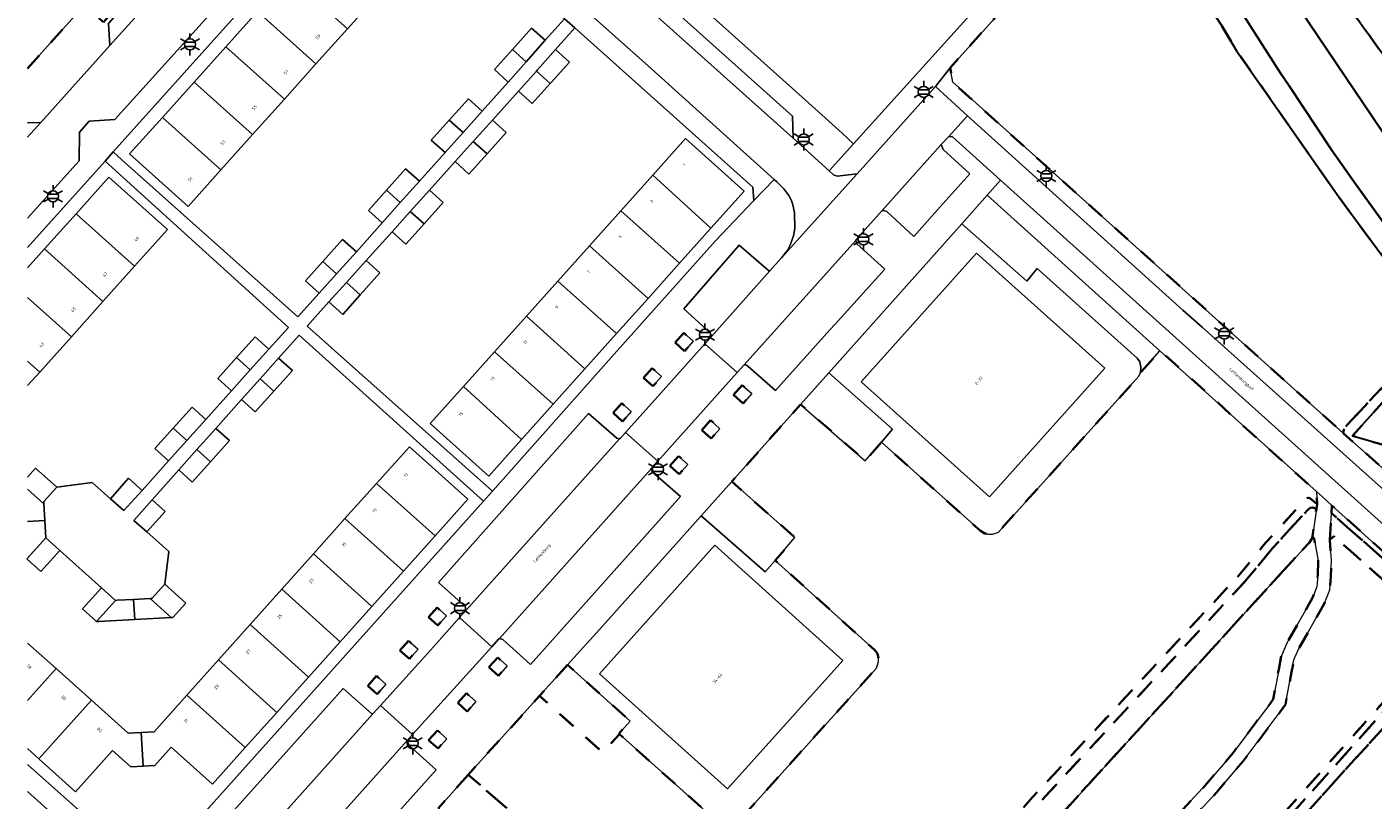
# Model space of a CAD drawing. Extents: x 105780 to 185197, y 477999 to 525027.
# Tile 67 of 256: x 105780 to 105935, y 479686 to 479774. Entities that reach past the tile are written whole.
import ezdxf
from ezdxf.enums import TextEntityAlignment as Align

# ---------------------------------------------------------------- set-up
doc = ezdxf.new("R2010")
doc.units = 0
doc.linetypes.add('XX-HIDDEN', pattern=[4, 2, -2])
for name, color, linetype, lineweight in [('B-GV-GR-HAAG_01-G', 252, 'GR-HAAG1', 13), ('B-GV-GR-MATERIAALGRENS-G', 252, 'XX-HIDDEN', 35), ('B-RO-IE-MEUBILAIR_WEGMEUBILAIR-S', 252, 'Continuous', 25), ('B-WE-GW-WATERGANG_SLOOT_INSTEEK-G', 252, 'Continuous', 30), ('B-XX-KG-KADASTRAAL_BEBOUWING-G', 252, 'Continuous', 20), ('B1-WE-GW-TALUD_KRUIN-G', 252, 'Continuous', 25), ('B1-WE-OG-BEBOUWING-T18', 7, 'Continuous', 18), ('B1-WE-OG-TERREIN_ERF-GV', 252, 'Continuous', 18), ('B1-WE-OG-TOPOGRAFIE-T18', 10, 'Continuous', 18), ('B1-WE-VH-VERHARDING_ASFALT-GV', 252, 'Continuous', 18), ('B1-WE-VH-VERHARDING_BETONSTRAATSTEEN-GV', 252, 'Continuous', 18), ('B1-WE-VH-VERHARDING_HALFVERHARDING_SCHELP-GV', 252, 'Continuous', 18), ('B1-WE-VH-VERHARDING_TEGEL-GV', 252, 'Continuous', 18)]:
    doc.layers.add(name, color=color, linetype=linetype, lineweight=lineweight)
doc.styles.add('NLCS-ISO', font='NLCS-ISO.ttf')
doc.styles.add('NLCS-ISO-M200-T18', font='NLCS-ISO.ttf', dxfattribs={"height": 0.36})
doc.linetypes.add('GR-HAAG1', pattern='A,6,[176,NLCS.shx,S=0.125,R=0,X=0,Y=0],-2', length=8)

# ---------------------------------------------------------------- blocks, each defined once
blk = doc.blocks.new('B-SIE-WEG_LICHTMAST-SO')
at = {"ltscale": 0.1}
for p, q in [((-1.1, 0.63), (-2.19, 1.27)), ((0, 1.27), (0, 2.53)), ((1.1, 0.63), (2.19, 1.27)), ((-1.1, -0.63), (-2.19, -1.27)), ((0, -1.27), (0, -2.53)), ((1.1, -0.63), (2.19, -1.27))]:
    blk.add_line(p, q, dxfattribs=at)
at = {"flags": 128}
for points in [[(-1.16, 0.5), (1.16, 0.5)], [(-1.16, -0.5), (1.16, -0.5)]]:
    blk.add_lwpolyline(points, dxfattribs=at)
at = {"ltscale": 0.1}
blk.add_circle((0, 0), 1.27, dxfattribs=at)
at = {"style": 'NLCS-ISO'}
blk.add_attdef('TYPE', text='', height=1.8, dxfattribs=at).set_placement((0, 2.53), align=Align.BOTTOM_CENTER)

msp = doc.modelspace()

# ---------------------------------------------------------------- linework, layer by layer
at = {"layer": 'B-GV-GR-HAAG_01-G', "flags": 128}
for points in [[(105890.388, 479754.826), (105887.5, 479751.561), (105894.914, 479744.994), (105896.109, 479746.42), (105907.561, 479736.161), (105907.855, 479735.772), (105907.996, 479735.181), (105907.996, 479734.833), (105907.904, 479734.46), (105910.174, 479737.03)], [(105872.253, 479734.491), (105869.031, 479730.883), (105876.41, 479724.437), (105878.298, 479726.552), (105879.538, 479728.044)], [(105861.143, 479722.053), (105857.649, 479718.141), (105864.983, 479711.735), (105866.108, 479713.022), (105868.373, 479715.654)]]:
    msp.add_lwpolyline(points, close=True, dxfattribs=at)
at = {"layer": 'B-GV-GR-MATERIAALGRENS-G', "flags": 128}
msp.add_lwpolyline([(105780.506, 479769.31), (105782.804, 479771.881), (105786.978, 479776.55), (105789.184, 479774.609), (105801.062, 479787.877), (105801.346, 479787.641), (105804.194, 479787.784), (105812.52, 479797.146), (105813.112, 479797.947), (105813.477, 479798.78), (105813.794, 479800.862), (105813.668, 479801.927), (105813.315, 479803.005), (105812.767, 479804.036), (105812.08, 479804.833), (105796.503, 479818.879), (105795.806, 479819.379), (105794.991, 479819.763), (105793.952, 479820.106), (105792.802, 479820.209), (105791.789, 479820.121), (105790.643, 479819.846), (105789.609, 479819.352), (105788.726, 479818.741), (105787.987, 479817.985), (105782.82, 479812.163)], dxfattribs=at)
for points in [[(105981.514, 479744.616, -0.0563395), (105932.973, 479810.484)], [(105931.72, 479776.499, 0.0338879), (105961.183, 479739.924)]]:
    msp.add_lwpolyline(points, format="xyb", dxfattribs=at)
for points in [[(105922.816, 479765.818), (105918.945, 479771.354), (105917.184, 479774.333), (105913.78, 479779.512), (105904.959, 479793.373), (105903.497, 479792.136), (105903.069, 479791.656), (105894.074, 479781.582), (105893.728, 479781.064), (105895.293, 479779.611), (105886.138, 479769.393), (105886.44, 479767.745), (105916.142, 479741.073), (105931.154, 479727.592), (105931.213, 479728.028), (105931.612, 479728.558), (105940.032, 479737.486), (105940.853, 479738.356), (105941.796, 479739.356), (105940.17, 479741.681), (105939.35, 479742.854), (105930.717, 479754.522)], [(105959.622, 479719.06), (105959.435, 479719.231), (105959.136, 479719.493), (105959.336, 479720.134), (105955.111, 479718.691), (105955.048, 479718.413), (105951.023, 479713.4), (105950.832, 479713.319), (105950.678, 479713.363), (105950.108, 479713.857), (105943.537, 479719.55), (105942.931, 479720.103), (105939.217, 479723.49), (105937.021, 479725.795), (105936.897, 479725.936), (105932.213, 479727.287), (105942.387, 479738.587), (105941.796, 479739.356), (105940.853, 479738.356), (105940.032, 479737.486), (105931.612, 479728.558), (105931.213, 479728.028), (105931.154, 479727.592), (105941.48, 479718.418), (105951.089, 479709.881)], [(105854.649, 479737.955), (105855.731, 479736.993), (105856.726, 479738.112), (105855.644, 479739.074)], [(105919.151, 479711.271), (105922.314, 479715.086), (105926.929, 479720.137), (105927.13, 479720.209), (105927.331, 479720.16), (105928.166, 479719.484), (105928.112, 479720.903), (105910.174, 479737.03), (105907.904, 479734.46), (105907.754, 479734.1), (105891.671, 479716.278), (105891.003, 479716.046), (105890.525, 479716.036), (105890.134, 479716.108), (105889.63, 479716.415), (105878.298, 479726.552), (105876.41, 479724.437), (105869.031, 479730.883), (105861.143, 479722.053), (105868.373, 479715.654), (105866.108, 479713.022), (105877.525, 479702.776), (105877.819, 479702.387), (105877.96, 479701.796), (105877.96, 479701.448), (105877.718, 479700.715), (105861.635, 479682.893), (105860.967, 479682.661), (105860.489, 479682.651), (105860.098, 479682.723), (105859.594, 479683.03), (105848.283, 479693.148), (105846.355, 479691.069), (105839.145, 479697.542), (105830.966, 479688.515), (105838.261, 479682.158), (105836.13, 479679.501), (105847.099, 479669.688), (105847.61, 479669.165), (105847.897, 479668.521), (105847.949, 479668.111), (105847.85, 479667.587), (105847.72, 479667.21), (105831.806, 479649.505), (105829.164, 479646.241), (105835.927, 479640.182), (105836.11, 479637.659), (105846.135, 479628.642), (105847.258, 479629.472), (105848.329, 479630.037), (105848.206, 479630.281), (105848.156, 479630.794), (105848.189, 479631.201), (105848.308, 479631.586), (105848.567, 479632.115), (105849.284, 479633.14), (105866.975, 479653.769), (105885.827, 479674.962), (105895.621, 479685.972)], [(105851.032, 479733.916), (105852.114, 479732.954), (105853.109, 479734.073), (105852.027, 479735.035)], [(105861.354, 479731.962), (105862.436, 479731), (105863.431, 479732.119), (105862.349, 479733.081)], [(105847.547, 479729.903), (105848.629, 479728.941), (105849.624, 479730.06), (105848.542, 479731.022)], [(105857.711, 479727.949), (105858.793, 479726.987), (105859.788, 479728.106), (105858.706, 479729.068)], [(105854.042, 479723.857), (105855.124, 479722.895), (105856.119, 479724.014), (105855.037, 479724.976)], [(105919.903, 479710.611), (105923.066, 479714.426), (105927.059, 479718.797), (105927.386, 479719.036), (105927.639, 479719.093), (105928.085, 479718.944), (105928.166, 479719.484), (105927.331, 479720.16), (105927.13, 479720.209), (105926.929, 479720.137), (105922.314, 479715.086), (105919.151, 479711.271), (105895.621, 479685.972), (105885.827, 479674.962), (105866.975, 479653.769), (105849.284, 479633.14), (105848.567, 479632.115), (105848.308, 479631.586), (105848.189, 479631.201), (105848.156, 479630.794), (105848.206, 479630.281), (105848.329, 479630.037), (105849.213, 479630.542), (105849.644, 479631.91), (105850.075, 479632.526), (105867.728, 479653.111), (105896.368, 479685.307)], [(105955.096, 479672.235), (105940.589, 479685.192), (105952.689, 479698.799), (105949.172, 479701.947), (105929.866, 479719.325), (105929.81, 479718.431), (105939.224, 479710.153), (105944.497, 479705.227), (105944.561, 479704.894), (105944.515, 479704.533), (105944.348, 479704.031), (105943.406, 479702.536), (105940.028, 479698.59), (105919.413, 479675.856), (105903.304, 479657.924), (105898.304, 479652.359), (105881.712, 479633.717), (105882.491, 479633.016), (105886.696, 479629.235), (105892.497, 479624.018), (105903.283, 479614.319), (105932.591, 479646.976), (105937.57, 479652.524)], [(105924.319, 479711.882), (105927.295, 479715.091), (105927.573, 479715.498), (105927.644, 479715.786), (105928.085, 479718.944), (105927.639, 479719.093), (105927.386, 479719.036), (105927.059, 479718.797), (105923.066, 479714.426), (105919.903, 479710.611), (105896.368, 479685.307), (105867.728, 479653.111), (105850.075, 479632.526), (105849.644, 479631.91), (105849.213, 479630.542), (105852.981, 479632.618), (105853.408, 479632.812), (105886.292, 479670.177), (105888.501, 479672.6)], [(105871.236, 479622.038), (105878.44, 479630.069), (105881.712, 479633.717), (105898.304, 479652.359), (105903.304, 479657.924), (105919.413, 479675.856), (105940.028, 479698.59), (105943.406, 479702.536), (105944.348, 479704.031), (105944.515, 479704.533), (105944.561, 479704.894), (105944.497, 479705.227), (105939.224, 479710.153), (105929.81, 479718.431), (105929.621, 479715.39), (105929.988, 479715.739), (105930.105, 479715.795), (105942.542, 479704.751), (105942.622, 479704.578), (105942.524, 479704.383), (105938.638, 479698.954), (105887.601, 479642.064), (105867.388, 479619.211), (105866.279, 479617.997), (105865.741, 479617.982), (105865.082, 479618.379), (105855.563, 479626.904), (105852.969, 479629.13), (105852.341, 479629.578), (105851.726, 479629.754), (105851.116, 479629.856), (105849.256, 479629.143), (105851.642, 479628.451), (105852.537, 479627.968), (105864.751, 479616.764), (105865.338, 479616.351), (105865.64, 479616.338), (105866.155, 479616.487), (105866.255, 479616.528), (105866.577, 479616.845)], [(105887.078, 479642.53), (105901.959, 479659.13), (105942.524, 479704.383), (105942.622, 479704.578), (105942.542, 479704.751), (105930.105, 479715.795), (105929.988, 479715.739), (105929.621, 479715.39), (105929.8, 479713.099), (105929.746, 479711.283), (105929.609, 479709.681), (105929.016, 479708.124), (105926.05, 479702.879), (105925.518, 479701.675), (105925.243, 479700.251), (105924.538, 479696.544), (105923.948, 479695.702), (105922.334, 479693.581), (105919.715, 479690.075), (105916.674, 479686.504), (105904.057, 479672.917), (105893.994, 479661.182), (105893.347, 479659.579), (105891.099, 479656.475), (105884.211, 479648.533), (105882.754, 479646.842), (105881.469, 479645.189), (105880.011, 479643.477), (105878.951, 479642.628), (105877.604, 479641.657), (105875.906, 479640.943), (105873.622, 479640.513), (105867.911, 479639.908), (105866.907, 479639.465), (105865.91, 479638.799), (105863.936, 479637.107), (105860.649, 479634.518), (105855.255, 479631.533), (105851.116, 479629.856), (105851.726, 479629.754), (105852.341, 479629.578), (105852.969, 479629.13), (105855.563, 479626.904), (105865.082, 479618.379), (105865.295, 479618.302), (105865.543, 479618.369), (105865.83, 479618.543)], [(105927.644, 479715.786), (105927.573, 479715.498), (105927.295, 479715.091), (105924.319, 479711.882), (105888.501, 479672.6), (105886.292, 479670.177), (105853.408, 479632.812), (105859.817, 479635.772), (105862.984, 479638.267), (105865.002, 479639.997), (105866.183, 479640.785), (105867.521, 479641.374), (105873.404, 479641.999), (105875.472, 479642.387), (105876.866, 479642.973), (105878.043, 479643.822), (105878.961, 479644.559), (105880.305, 479646.137), (105881.594, 479647.792), (105883.077, 479649.513), (105889.923, 479657.409), (105892.025, 479660.311), (105892.694, 479661.972), (105902.937, 479673.915), (105915.552, 479687.502), (105918.543, 479691.011), (105921.136, 479694.483), (105922.736, 479696.586), (105923.124, 479697.14), (105923.769, 479700.533), (105924.078, 479702.127), (105924.708, 479703.553), (105927.654, 479708.764), (105928.133, 479710.019), (105928.248, 479711.369), (105928.296, 479712.983), (105927.821, 479715.54)], [(105826.399, 479706.538), (105827.481, 479705.576), (105828.476, 479706.695), (105827.394, 479707.657)], [(105823.142, 479702.725), (105824.224, 479701.763), (105825.219, 479702.882), (105824.137, 479703.844)], [(105938.638, 479698.954), (105942.524, 479704.383), (105901.959, 479659.13), (105887.078, 479642.53), (105865.83, 479618.543), (105865.543, 479618.369), (105865.295, 479618.302), (105865.082, 479618.379), (105865.741, 479617.982), (105866.279, 479617.997), (105867.388, 479619.211), (105887.601, 479642.064)], [(105833.344, 479700.801), (105834.426, 479699.839), (105835.421, 479700.958), (105834.339, 479701.92)], [(105842.35, 479701.079), (105839.145, 479697.542), (105846.355, 479691.069), (105848.283, 479693.148), (105848.223, 479693.202), (105849.498, 479694.657)], [(105819.46, 479698.697), (105820.542, 479697.735), (105821.537, 479698.854), (105820.455, 479699.816)], [(105829.759, 479696.718), (105830.841, 479695.756), (105831.836, 479696.875), (105830.754, 479697.837)], [(105826.435, 479692.47), (105827.517, 479691.508), (105828.512, 479692.627), (105827.43, 479693.589)], [(105830.966, 479688.515), (105827.506, 479684.655), (105834.939, 479678.217), (105836.13, 479679.501), (105838.261, 479682.158)]]:
    msp.add_lwpolyline(points, close=True, dxfattribs=at)
at = {"layer": 'B-WE-GW-WATERGANG_SLOOT_INSTEEK-G', "flags": 128}
for points in [[(105907.27, 479796.18), (105904.959, 479793.373), (105913.78, 479779.512), (105917.184, 479774.333), (105918.945, 479771.354), (105922.816, 479765.818), (105930.717, 479754.522), (105939.35, 479742.854), (105940.17, 479741.681), (105941.796, 479739.356), (105942.387, 479738.587), (105944.238, 479740.643), (105937.512, 479749.258), (105932.639, 479756.002), (105929.816, 479760.024), (105924.97, 479767.322), (105923.991, 479768.797), (105920.997, 479773.436), (105914.958, 479783), (105910.69, 479790.046), (105907.631, 479795.506)], [(105942.387, 479738.587), (105932.213, 479727.287), (105936.897, 479725.936), (105936.892, 479726.114), (105942.333, 479732.584), (105943.13, 479733.438), (105943.372, 479733.353), (105943.617, 479733.11), (105948.716, 479727.231), (105949.975, 479725.78), (105953.889, 479721.159), (105954.356, 479720.482), (105954.788, 479719.686), (105955.111, 479718.691), (105959.336, 479720.134), (105960.406, 479721.477), (105949.495, 479734.37), (105948.051, 479735.965), (105944.571, 479740.217), (105944.238, 479740.643)]]:
    msp.add_lwpolyline(points, close=True, dxfattribs=at)
for points in [[(105921.836, 479791.17), (105917.082, 479790.746), (105921.74, 479782.932), (105926.157, 479776.142), (105938.741, 479757.506), (105943.528, 479751.009), (105948.035, 479745.082), (105960.311, 479730.415), (105961.043, 479729.599), (105964.088, 479726.086), (105964.805, 479726.865), (105966.555, 479729.011), (105963.924, 479731.879), (105964.666, 479735.033), (105961.183, 479739.924)], [(105914.958, 479783), (105920.997, 479773.436), (105923.991, 479768.797), (105924.97, 479767.322), (105929.816, 479760.024), (105932.639, 479756.002), (105937.512, 479749.258), (105944.238, 479740.643), (105944.571, 479740.217), (105948.051, 479735.965), (105949.495, 479734.37), (105960.406, 479721.477), (105964.088, 479726.086), (105961.043, 479729.599), (105960.311, 479730.415), (105948.035, 479745.082), (105943.528, 479751.009), (105938.741, 479757.506), (105926.157, 479776.142)]]:
    msp.add_lwpolyline(points, dxfattribs=at)
msp.add_lwpolyline([(105961.183, 479739.924, -0.0338879), (105931.72, 479776.499)], format="xyb", dxfattribs=at)
at = {"layer": 'B-XX-KG-KADASTRAAL_BEBOUWING-G', "flags": 128}
for points in [[(105814.063, 479783.928), (105810.441, 479779.889), (105817.139, 479773.88), (105820.761, 479777.918)], [(105810.441, 479779.889), (105806.819, 479775.85), (105813.517, 479769.841), (105817.139, 479773.88)], [(105806.819, 479775.85), (105803.197, 479771.812), (105809.913, 479765.823), (105813.517, 479769.841)], [(105839.77, 479772.554), (105838.222, 479773.942), (105836.034, 479771.503), (105837.597, 479770.1)], [(105803.197, 479771.812), (105799.575, 479767.773), (105806.273, 479761.763), (105809.913, 479765.823)], [(105837.597, 479770.1), (105836.034, 479771.503), (105833.961, 479769.193), (105835.54, 479767.777)], [(105840.965, 479771.486), (105838.891, 479769.158), (105838.782, 479769.035), (105840.366, 479767.607), (105840.468, 479767.72), (105842.562, 479770.05)], [(105840.366, 479767.607), (105838.782, 479769.035), (105836.72, 479766.721), (105838.298, 479765.304)], [(105799.575, 479767.773), (105795.953, 479763.734), (105802.651, 479757.724), (105806.273, 479761.763)], [(105832.571, 479764.457), (105830.994, 479765.871), (105828.796, 479763.422), (105830.374, 479762.006)], [(105795.953, 479763.734), (105792.198, 479759.546), (105798.898, 479753.539), (105802.651, 479757.724)], [(105830.374, 479762.006), (105828.796, 479763.422), (105826.733, 479761.122), (105828.312, 479759.706)], [(105833.739, 479763.413), (105831.541, 479760.969), (105833.119, 479759.554), (105835.314, 479761.997)], [(105833.119, 479759.554), (105831.541, 479760.969), (105829.473, 479758.668), (105831.05, 479757.25)], [(105852.097, 479757.109), (105858.745, 479751.043), (105862.552, 479755.287), (105855.852, 479761.296)], [(105825.37, 479756.416), (105823.793, 479757.83), (105821.608, 479755.394), (105823.19, 479753.984)], [(105786.066, 479752.709), (105792.766, 479746.701), (105796.521, 479750.888), (105789.821, 479756.897)], [(105852.097, 479757.109), (105848.44, 479753.032), (105855.174, 479747.061), (105858.745, 479751.043)], [(105823.19, 479753.984), (105821.608, 479755.394), (105819.532, 479753.081), (105821.111, 479751.665)], [(105828.093, 479753.974), (105826.518, 479755.39), (105824.333, 479752.96), (105825.922, 479751.557)], [(105786.066, 479752.709), (105782.444, 479748.67), (105789.144, 479742.662), (105792.766, 479746.701)], [(105825.922, 479751.557), (105824.333, 479752.96), (105824.332, 479752.959), (105822.252, 479750.645), (105823.83, 479749.227)], [(105848.44, 479753.032), (105844.852, 479749.031), (105851.552, 479743.022), (105855.174, 479747.061)], [(105818.156, 479748.359), (105816.579, 479749.773), (105814.319, 479747.254), (105815.897, 479745.839)], [(105844.852, 479749.031), (105841.23, 479744.992), (105847.93, 479738.983), (105851.552, 479743.022)], [(105815.897, 479745.839), (105814.319, 479747.254), (105812.318, 479745.024), (105813.897, 479743.608)], [(105819.283, 479747.351), (105817.019, 479744.833), (105818.597, 479743.417), (105820.858, 479745.935)], [(105903.846, 479735.025), (105889.17, 479748.192), (105875.957, 479733.471), (105890.664, 479720.309)], [(105818.597, 479743.417), (105817.019, 479744.833), (105815.017, 479742.607), (105816.595, 479741.189)], [(105841.23, 479744.992), (105837.625, 479740.971), (105844.308, 479734.944), (105847.93, 479738.983)], [(105837.625, 479740.971), (105833.986, 479736.914), (105840.686, 479730.906), (105844.308, 479734.944)], [(105808.144, 479737.194), (105806.565, 479738.61), (105804.436, 479736.237), (105806.012, 479734.823)], [(105806.012, 479734.823), (105804.436, 479736.237), (105802.304, 479733.861), (105803.877, 479732.45)], [(105809.26, 479736.192), (105807.133, 479733.812), (105808.708, 479732.4), (105810.838, 479734.775)], [(105833.986, 479736.914), (105830.413, 479732.931), (105837.064, 479726.866), (105840.686, 479730.906)], [(105808.708, 479732.4), (105807.133, 479733.812), (105805.008, 479731.434), (105806.578, 479730.026)], [(105830.413, 479732.931), (105826.609, 479728.687), (105833.309, 479722.679), (105837.064, 479726.866)], [(105800.921, 479729.165), (105799.354, 479730.57), (105797.189, 479728.157), (105798.753, 479726.754)], [(105798.753, 479726.754), (105797.189, 479728.157), (105795.093, 479725.821), (105796.654, 479724.421)], [(105802.064, 479728.138), (105799.904, 479725.721), (105801.461, 479724.325), (105803.625, 479726.737)], [(105801.461, 479724.325), (105799.904, 479725.721), (105797.813, 479723.38), (105799.365, 479721.988)], [(105820.475, 479721.85), (105827.176, 479715.842), (105830.931, 479720.029), (105824.231, 479726.038)], [(105793.614, 479721.041), (105792.076, 479722.432), (105789.989, 479720.08), (105791.512, 479718.732)], [(105820.475, 479721.85), (105816.853, 479717.811), (105823.554, 479711.803), (105827.176, 479715.842)], [(105794.774, 479719.979), (105792.686, 479717.608), (105794.169, 479716.295), (105796.251, 479718.621)], [(105816.853, 479717.811), (105813.231, 479713.772), (105819.932, 479707.764), (105823.554, 479711.803)], [(105873.854, 479701.59), (105859.185, 479714.76), (105845.998, 479700.038), (105860.672, 479686.885)], [(105813.231, 479713.772), (105809.609, 479709.734), (105816.31, 479703.725), (105819.932, 479707.764)], [(105796.207, 479710.32), (105794.739, 479708.683), (105794.542, 479708.672), (105796.956, 479706.508), (105797.15, 479706.518), (105798.618, 479708.155)], [(105790.575, 479708.457), (105788.967, 479709.901), (105786.804, 479707.49), (105788.412, 479706.047)], [(105792.645, 479708.569), (105790.774, 479708.468), (105790.575, 479708.457), (105788.412, 479706.047), (105788.613, 479706.058), (105792.775, 479706.282)], [(105794.542, 479708.672), (105792.645, 479708.569), (105792.775, 479706.282), (105796.956, 479706.508)], [(105809.609, 479709.734), (105805.987, 479705.695), (105812.688, 479699.686), (105816.31, 479703.725)], [(105805.987, 479705.695), (105802.365, 479701.656), (105809.065, 479695.647), (105812.688, 479699.686)], [(105802.365, 479701.656), (105798.743, 479697.618), (105805.443, 479691.608), (105809.065, 479695.647)], [(105798.743, 479697.618), (105794.987, 479693.43), (105793.509, 479693.35), (105793.729, 479689.476), (105795.071, 479689.549), (105796.961, 479691.659), (105801.688, 479687.421), (105805.443, 479691.608)], [(105793.509, 479693.35), (105792.008, 479693.268), (105787.813, 479697.03), (105781.805, 479690.329), (105785.999, 479686.568), (105790.235, 479691.293), (105792.345, 479689.401), (105793.729, 479689.476)]]:
    msp.add_lwpolyline(points, close=True, dxfattribs=at)
for points in [[(105782.444, 479748.67), (105780.506, 479746.51)], [(105780.506, 479743.121), (105785.521, 479738.623), (105789.144, 479742.662), (105782.444, 479748.67)], [(105780.506, 479735.834), (105781.9, 479734.584), (105785.521, 479738.623), (105780.506, 479743.121)], [(105780.506, 479733.03), (105781.9, 479734.584), (105780.506, 479735.834)], [(105783.84, 479721.424), (105781.429, 479723.589), (105780.506, 479722.561)], [(105780.506, 479721.203), (105782.388, 479719.498), (105782.372, 479719.788), (105783.84, 479721.424)], [(105782.388, 479719.498), (105780.506, 479721.203)], [(105780.506, 479717.502), (105782.49, 479717.61), (105782.388, 479719.498)], [(105782.597, 479715.625), (105782.49, 479717.61), (105780.506, 479717.502)], [(105784.204, 479714.178), (105782.597, 479715.625), (105780.434, 479713.211), (105782.041, 479711.766), (105784.204, 479714.178)], [(105780.506, 479713.292), (105782.597, 479715.625)], [(105783.769, 479700.657), (105780.506, 479703.583)], [(105787.813, 479697.03), (105783.769, 479700.657), (105780.506, 479697.019)], [(105780.506, 479697.019), (105783.769, 479700.657)], [(105780.506, 479691.494), (105781.805, 479690.329), (105787.813, 479697.03)]]:
    msp.add_lwpolyline(points, dxfattribs=at)
at = {"layer": 'B1-WE-GW-TALUD_KRUIN-G', "flags": 128}
msp.add_lwpolyline([(105852.981, 479632.618), (105853.408, 479632.812), (105886.292, 479670.177), (105888.501, 479672.6), (105924.319, 479711.882), (105927.295, 479715.091)], dxfattribs=at)
at = {"layer": 'B1-WE-OG-TERREIN_ERF-GV', "flags": 128}
for points in [[(105820.121, 479792.983), (105790.324, 479759.798), (105791.339, 479758.84), (105811.467, 479740.9), (105813.897, 479743.608), (105812.318, 479745.024), (105814.319, 479747.254), (105816.579, 479749.773), (105818.156, 479748.359), (105821.111, 479751.665), (105819.532, 479753.081), (105821.608, 479755.394), (105823.793, 479757.83), (105825.37, 479756.416), (105828.312, 479759.706), (105826.733, 479761.122), (105828.796, 479763.422), (105830.994, 479765.871), (105832.571, 479764.457), (105835.54, 479767.777), (105833.961, 479769.193), (105836.034, 479771.503), (105838.222, 479773.942), (105839.77, 479772.554), (105841.982, 479774.993)], [(105848.072, 479784.984), (105869.945, 479765.38), (105873.766, 479761.917), (105875.067, 479760.687), (105889.796, 479776.999)], [(105780.506, 479722.561), (105781.429, 479723.589), (105783.84, 479721.424), (105787.891, 479721.937), (105789.989, 479720.08), (105792.076, 479722.432), (105793.614, 479721.041), (105796.654, 479724.421), (105795.093, 479725.821), (105797.189, 479728.157), (105799.354, 479730.57), (105800.921, 479729.165), (105803.877, 479732.45), (105802.304, 479733.861), (105804.436, 479736.237), (105806.565, 479738.61), (105808.144, 479737.194), (105810.38, 479739.686), (105789.391, 479758.729), (105789.389, 479758.731), (105780.506, 479748.858)], [(105780.506, 479746.51), (105782.444, 479748.67), (105786.066, 479752.709), (105789.821, 479756.897), (105796.521, 479750.888), (105792.766, 479746.701), (105789.144, 479742.662)], [(105789.144, 479742.662), (105785.521, 479738.623), (105781.9, 479734.584), (105780.506, 479733.03)], [(105780.506, 479689.685), (105792.555, 479678.949), (105796.314, 479679.194), (105820.221, 479705.882), (105832.715, 479719.829), (105811.611, 479738.813), (105809.26, 479736.192)], [(105809.26, 479736.192), (105810.838, 479734.775), (105808.708, 479732.4), (105806.578, 479730.026), (105805.008, 479731.434), (105802.064, 479728.138), (105803.625, 479726.737), (105801.461, 479724.325), (105799.365, 479721.988), (105797.813, 479723.38), (105794.774, 479719.979), (105796.251, 479718.621), (105794.169, 479716.295), (105796.693, 479714.06), (105796.207, 479710.32), (105798.618, 479708.155), (105797.15, 479706.518), (105796.956, 479706.508), (105792.775, 479706.282), (105788.613, 479706.058), (105788.412, 479706.047), (105786.804, 479707.49), (105788.967, 479709.901), (105784.204, 479714.178), (105782.041, 479711.766), (105780.506, 479713.146)], [(105780.506, 479703.583), (105783.769, 479700.657), (105787.813, 479697.03), (105792.008, 479693.268), (105793.509, 479693.35), (105794.987, 479693.43), (105798.743, 479697.618), (105802.365, 479701.656), (105805.987, 479705.695), (105809.609, 479709.734), (105813.231, 479713.772), (105816.853, 479717.811), (105820.475, 479721.85), (105824.231, 479726.038), (105830.931, 479720.029), (105827.176, 479715.842), (105823.554, 479711.803), (105819.932, 479707.764), (105816.31, 479703.725), (105812.688, 479699.686), (105809.065, 479695.647), (105805.443, 479691.608), (105801.688, 479687.421), (105796.961, 479691.659), (105795.071, 479689.549), (105793.729, 479689.476), (105792.345, 479689.401), (105790.235, 479691.293), (105785.999, 479686.568), (105781.805, 479690.329), (105780.506, 479691.494)]]:
    msp.add_lwpolyline(points, dxfattribs=at)
for points in [[(105806.273, 479761.763), (105802.651, 479757.724), (105798.898, 479753.539), (105792.198, 479759.546), (105795.953, 479763.734), (105799.575, 479767.773), (105803.197, 479771.812), (105806.819, 479775.85), (105810.441, 479779.889), (105814.063, 479783.928), (105817.685, 479787.967), (105821.44, 479792.154), (105828.141, 479786.146), (105830.428, 479784.095), (105826.669, 479779.905), (105824.383, 479781.957), (105820.761, 479777.918), (105817.139, 479773.88), (105813.517, 479769.841), (105809.913, 479765.823)], [(105843.191, 479773.981), (105840.965, 479771.486), (105842.562, 479770.05), (105840.468, 479767.72), (105840.366, 479767.607), (105838.298, 479765.304), (105836.72, 479766.721), (105833.739, 479763.413), (105835.314, 479761.997), (105833.119, 479759.554), (105831.05, 479757.25), (105829.473, 479758.668), (105826.518, 479755.39), (105828.093, 479753.974), (105825.922, 479751.557), (105823.83, 479749.227), (105822.252, 479750.645), (105819.283, 479747.351), (105820.858, 479745.935), (105818.597, 479743.417), (105816.595, 479741.189), (105815.017, 479742.607), (105812.54, 479739.849), (105833.742, 479720.973), (105847.694, 479736.617), (105859.255, 479749.579), (105863.677, 479754.219), (105863.554, 479755.751)], [(105844.852, 479749.031), (105848.44, 479753.032), (105852.097, 479757.109), (105855.852, 479761.296), (105862.552, 479755.287), (105858.745, 479751.043), (105855.174, 479747.061), (105851.552, 479743.022), (105847.93, 479738.983), (105844.308, 479734.944), (105840.686, 479730.906), (105837.064, 479726.866), (105833.309, 479722.679), (105826.609, 479728.687), (105830.413, 479732.931), (105833.986, 479736.914), (105837.625, 479740.971), (105841.23, 479744.992)], [(105907.754, 479734.1), (105907.904, 479734.46), (105907.996, 479734.833), (105907.996, 479735.181), (105907.855, 479735.772), (105907.561, 479736.161), (105896.109, 479746.42), (105894.914, 479744.994), (105887.5, 479751.561), (105872.253, 479734.491), (105879.538, 479728.044), (105878.298, 479726.552), (105889.63, 479716.415), (105890.134, 479716.108), (105890.525, 479716.036), (105891.003, 479716.046), (105891.671, 479716.278)], [(105903.846, 479735.025), (105890.664, 479720.309), (105875.957, 479733.471), (105889.17, 479748.192)], [(105877.718, 479700.715), (105877.96, 479701.448), (105877.96, 479701.796), (105877.819, 479702.387), (105877.525, 479702.776), (105866.108, 479713.022), (105864.983, 479711.735), (105857.649, 479718.141), (105846.355, 479705.497), (105842.35, 479701.079), (105849.498, 479694.657), (105848.223, 479693.202), (105848.283, 479693.148), (105859.594, 479683.03), (105860.098, 479682.723), (105860.489, 479682.651), (105860.967, 479682.661), (105861.635, 479682.893)], [(105873.854, 479701.59), (105860.672, 479686.885), (105845.998, 479700.038), (105859.185, 479714.76)]]:
    msp.add_lwpolyline(points, close=True, dxfattribs=at)
at = {"layer": 'B1-WE-VH-VERHARDING_ASFALT-GV'}
msp.add_lwpolyline([(105932.973, 479810.484, 0.0563395), (105981.514, 479744.616)], format="xyb", dxfattribs=at)
at = {"layer": 'B1-WE-VH-VERHARDING_ASFALT-GV', "flags": 128}
for points in [[(105830.38, 479788.488), (105851.559, 479769.622), (105865.984, 479756.639), (105866.317, 479756.339), (105867.123, 479755.548), (105867.665, 479754.774), (105867.972, 479754.215), (105868.184, 479753.565), (105868.339, 479752.807), (105868.352, 479751.003), (105868.219, 479750.194), (105867.873, 479749.235), (105867.583, 479748.629), (105866.853, 479747.65), (105875.484, 479757.252), (105873.23, 479756.996), (105872.802, 479757.168), (105872.299, 479757.621), (105868.162, 479761.345), (105841.744, 479785.012)], [(105888.13, 479763.924), (105885.96, 479761.521), (105886.371, 479761.554), (105891.923, 479756.563), (105949.902, 479704.441), (105954.244, 479700.566), (105956.257, 479702.756), (105954.007, 479704.732)], [(105953.943, 479705.429), (105963.212, 479715.724), (105972.402, 479725.857), (105970.213, 479728.124), (105960.936, 479717.813), (105955.133, 479711.38), (105951.696, 479707.467), (105951.441, 479707.371), (105950.976, 479707.541), (105915.001, 479739.705), (105912.786, 479741.685), (105888.13, 479763.924)]]:
    msp.add_lwpolyline(points, dxfattribs=at)
for points in [[(105878.369, 479753.089), (105885.107, 479760.617), (105885.96, 479761.521), (105888.13, 479763.924), (105884.487, 479767.25), (105875.484, 479757.252), (105866.853, 479747.65), (105865.489, 479746.166), (105858.807, 479738.647), (105858.074, 479737.829), (105861.75, 479734.521), (105862.547, 479735.411), (105875.333, 479749.637), (105875.374, 479749.743)], [(105851.917, 479723.526), (105852.693, 479724.393), (105848.981, 479727.68), (105848.406, 479727.038), (105848.271, 479726.961), (105830.701, 479707.29), (105829.976, 479706.485), (105833.665, 479703.164), (105834.437, 479704.022), (105834.55, 479704.084)], [(105823.981, 479692.41), (105824.031, 479692.466), (105824.6, 479693.098), (105820.914, 479696.414), (105820.049, 479695.493), (105802.653, 479676.037), (105802.507, 479675.816), (105806.17, 479672.507), (105806.614, 479672.997)]]:
    msp.add_lwpolyline(points, close=True, dxfattribs=at)
at = {"layer": 'B1-WE-VH-VERHARDING_BETONSTRAATSTEEN-GV', "flags": 128}
for points in [[(105780.506, 479752.181), (105786.416, 479758.749), (105786.455, 479762.031), (105787.559, 479763.313), (105790.513, 479763.48), (105817.653, 479793.559), (105818.092, 479793.894), (105820.778, 479796.99), (105812.08, 479804.833), (105812.767, 479804.036), (105813.315, 479803.005), (105813.668, 479801.927), (105813.794, 479800.862), (105813.477, 479798.78), (105813.112, 479797.947), (105812.52, 479797.146), (105804.194, 479787.784), (105789.918, 479771.968), (105782.009, 479763.153), (105780.506, 479761.471)], [(105782.009, 479763.153), (105780.506, 479763.119)], [(105780.506, 479761.471), (105782.009, 479763.153)], [(105780.506, 479684.211), (105786.776, 479678.559), (105786.663, 479681.043), (105780.506, 479686.582)]]:
    msp.add_lwpolyline(points, dxfattribs=at)
for points in [[(105804.194, 479787.784), (105801.346, 479787.641), (105789.76, 479774.472), (105789.918, 479771.968)], [(105844.338, 479785.136), (105841.744, 479785.012), (105868.162, 479761.345), (105868.091, 479763.878)], [(105885.107, 479760.617), (105878.369, 479753.089), (105878.6, 479753.083), (105878.932, 479752.922), (105881.985, 479750.113), (105885.313, 479753.818), (105888.398, 479757.252), (105885.334, 479760.071)], [(105865.489, 479746.166), (105865.333, 479746.212), (105861.972, 479749.092), (105858.672, 479745.292), (105855.656, 479741.818), (105858.667, 479739.08), (105858.781, 479738.826), (105858.807, 479738.647)], [(105875.333, 479749.637), (105862.547, 479735.411), (105862.767, 479735.413), (105862.985, 479735.28), (105866.152, 479732.461), (105872.375, 479739.412), (105872.968, 479740.075), (105878.66, 479746.348), (105875.456, 479749.269)], [(105861.75, 479734.521), (105858.074, 479737.829), (105852.977, 479732.14), (105848.981, 479727.68), (105852.693, 479724.393)], [(105848.271, 479726.961), (105847.995, 479727.04), (105844.735, 479729.833), (105836.6, 479720.679), (105827.568, 479710.515), (105830.559, 479707.794), (105830.637, 479707.64), (105830.701, 479707.29)], [(105851.917, 479723.526), (105834.55, 479704.084), (105834.926, 479703.97), (105838.104, 479701.142), (105847.02, 479711.101), (105855.281, 479720.329), (105852.045, 479723.172)], [(105833.665, 479703.164), (105829.976, 479706.485), (105827.32, 479703.534), (105825.254, 479701.237), (105820.914, 479696.414), (105824.6, 479693.098)], [(105820.049, 479695.493), (105819.888, 479695.51), (105816.63, 479698.388), (105808.121, 479688.893), (105799.417, 479679.179), (105802.506, 479676.409), (105802.586, 479676.237), (105802.653, 479676.037)], [(105824.156, 479691.984), (105823.981, 479692.41), (105806.614, 479672.997), (105806.618, 479672.715), (105806.898, 479672.616), (105809.989, 479669.827), (105818.356, 479679.118), (105827.304, 479689.054), (105824.225, 479691.815)]]:
    msp.add_lwpolyline(points, close=True, dxfattribs=at)
at = {"layer": 'B1-WE-VH-VERHARDING_HALFVERHARDING_SCHELP-GV', "flags": 128}
msp.add_lwpolyline([(105904.057, 479672.917), (105916.674, 479686.504), (105919.715, 479690.075), (105922.334, 479693.581), (105923.948, 479695.702), (105924.538, 479696.544), (105925.243, 479700.251), (105925.518, 479701.675), (105926.05, 479702.879), (105929.016, 479708.124), (105929.609, 479709.681), (105929.746, 479711.283), (105929.8, 479713.099), (105929.621, 479715.39), (105929.81, 479718.431), (105929.866, 479719.325), (105928.787, 479720.296), (105928.112, 479720.903), (105928.166, 479719.484), (105928.085, 479718.944), (105927.644, 479715.786), (105927.821, 479715.54), (105928.296, 479712.983), (105928.248, 479711.369), (105928.133, 479710.019), (105927.654, 479708.764), (105924.708, 479703.553), (105924.078, 479702.127), (105923.769, 479700.533), (105923.124, 479697.14), (105922.736, 479696.586), (105921.136, 479694.483), (105918.543, 479691.011), (105915.552, 479687.502), (105902.937, 479673.915)], dxfattribs=at)
at = {"layer": 'B1-WE-VH-VERHARDING_TEGEL-GV', "flags": 128}
for points in [[(105780.506, 479840.002), (105791.177, 479830.392), (105807.42, 479815.908), (105807.607, 479815.741), (105824.164, 479800.894), (105841.744, 479785.012), (105844.338, 479785.136), (105868.091, 479763.878), (105868.162, 479761.345), (105872.299, 479757.621), (105875.067, 479760.687), (105873.766, 479761.917), (105869.945, 479765.38), (105848.072, 479784.984), (105844.126, 479788.55), (105841.362, 479790.831), (105841.113, 479791.037), (105839.963, 479789.762), (105820.964, 479806.948)], [(105790.324, 479759.798), (105820.121, 479792.983), (105821.988, 479793.026), (105819.937, 479794.8), (105819.55, 479794.7), (105818.766, 479794.392), (105818.092, 479793.894), (105817.653, 479793.559), (105790.513, 479763.48), (105787.559, 479763.313), (105786.455, 479762.031), (105786.416, 479758.749), (105780.506, 479752.181)], [(105780.506, 479763.119), (105782.009, 479763.153), (105789.918, 479771.968), (105789.76, 479774.472), (105801.346, 479787.641), (105801.062, 479787.877), (105789.184, 479774.609), (105786.978, 479776.55), (105782.804, 479771.881), (105780.506, 479769.31)], [(105827.506, 479684.655), (105830.966, 479688.515), (105839.145, 479697.542), (105842.35, 479701.079), (105846.355, 479705.497), (105857.649, 479718.141), (105861.143, 479722.053), (105869.031, 479730.883), (105872.253, 479734.491), (105887.5, 479751.561), (105890.388, 479754.826), (105891.923, 479756.563), (105886.371, 479761.554), (105885.96, 479761.521), (105885.107, 479760.617), (105885.334, 479760.071), (105888.398, 479757.252), (105885.313, 479753.818), (105881.985, 479750.113), (105878.932, 479752.922), (105878.6, 479753.083), (105878.369, 479753.089), (105875.374, 479749.743), (105875.333, 479749.637), (105875.456, 479749.269), (105878.66, 479746.348), (105872.968, 479740.075), (105872.375, 479739.412), (105866.152, 479732.461), (105862.985, 479735.28), (105862.767, 479735.413), (105862.547, 479735.411), (105861.75, 479734.521), (105852.693, 479724.393), (105851.917, 479723.526), (105852.045, 479723.172), (105855.281, 479720.329), (105847.02, 479711.101), (105838.104, 479701.142), (105834.926, 479703.97), (105834.55, 479704.084), (105834.437, 479704.022), (105833.665, 479703.164), (105824.6, 479693.098), (105824.031, 479692.466), (105823.981, 479692.41), (105824.156, 479691.984), (105824.225, 479691.815), (105827.304, 479689.054), (105818.356, 479679.118)], [(105780.506, 479748.858), (105789.389, 479758.731), (105789.391, 479758.729), (105790.324, 479759.798)], [(105799.417, 479679.179), (105808.121, 479688.893), (105816.63, 479698.388), (105819.888, 479695.51), (105820.049, 479695.493), (105820.914, 479696.414), (105825.254, 479701.237), (105827.32, 479703.534), (105829.976, 479706.485), (105830.701, 479707.29), (105830.637, 479707.64), (105830.559, 479707.794), (105827.568, 479710.515), (105836.6, 479720.679), (105844.735, 479729.833), (105847.995, 479727.04), (105848.271, 479726.961), (105848.406, 479727.038), (105848.981, 479727.68), (105852.977, 479732.14), (105858.074, 479737.829), (105858.807, 479738.647), (105858.781, 479738.826), (105858.667, 479739.08), (105855.656, 479741.818), (105858.672, 479745.292), (105861.972, 479749.092), (105865.333, 479746.212), (105865.489, 479746.166), (105866.853, 479747.65), (105867.583, 479748.629), (105867.873, 479749.235), (105868.219, 479750.194), (105868.352, 479751.003), (105868.339, 479752.807), (105868.184, 479753.565), (105867.972, 479754.215), (105867.665, 479754.774), (105867.123, 479755.548), (105866.317, 479756.339), (105865.984, 479756.639), (105863.677, 479754.219), (105859.255, 479749.579), (105847.694, 479736.617), (105833.742, 479720.973), (105832.715, 479719.829), (105820.221, 479705.882), (105796.314, 479679.194)], [(105780.506, 479686.582), (105786.663, 479681.043), (105786.776, 479678.559), (105790.767, 479674.987), (105792.721, 479673.238), (105800.264, 479673.532), (105801.374, 479674.662), (105796.314, 479679.194), (105792.555, 479678.949), (105780.506, 479689.685)]]:
    msp.add_lwpolyline(points, dxfattribs=at)
for points in [[(105819.937, 479794.8), (105821.988, 479793.026), (105830.17, 479785.949), (105838.821, 479777.799), (105840.903, 479775.952), (105841.982, 479774.993), (105843.191, 479773.981), (105863.554, 479755.751), (105863.677, 479754.219), (105865.984, 479756.639), (105851.559, 479769.622), (105830.38, 479788.488), (105824.837, 479793.663), (105823.56, 479794.389), (105822.857, 479794.689), (105822.088, 479794.896), (105821.314, 479795.021), (105820.632, 479794.98)], [(105886.138, 479769.393), (105895.293, 479779.611), (105893.728, 479781.064), (105889.796, 479776.999), (105875.067, 479760.687), (105872.299, 479757.621), (105872.802, 479757.168), (105873.23, 479756.996), (105875.484, 479757.252), (105884.487, 479767.25)], [(105812.54, 479739.849), (105815.017, 479742.607), (105817.019, 479744.833), (105819.283, 479747.351), (105822.252, 479750.645), (105824.332, 479752.959), (105824.333, 479752.96), (105826.518, 479755.39), (105829.473, 479758.668), (105831.541, 479760.969), (105833.739, 479763.413), (105836.72, 479766.721), (105838.782, 479769.035), (105838.891, 479769.158), (105840.965, 479771.486), (105843.191, 479773.981), (105841.982, 479774.993), (105839.77, 479772.554), (105837.597, 479770.1), (105835.54, 479767.777), (105832.571, 479764.457), (105830.374, 479762.006), (105828.312, 479759.706), (105825.37, 479756.416), (105823.19, 479753.984), (105821.111, 479751.665), (105818.156, 479748.359), (105815.897, 479745.839), (105813.897, 479743.608), (105811.467, 479740.9), (105791.339, 479758.84), (105790.324, 479759.798), (105789.391, 479758.729), (105810.38, 479739.686), (105808.144, 479737.194), (105806.012, 479734.823), (105803.877, 479732.45), (105800.921, 479729.165), (105798.753, 479726.754), (105796.654, 479724.421), (105793.614, 479721.041), (105791.512, 479718.732), (105789.989, 479720.08), (105787.891, 479721.937), (105783.84, 479721.424), (105782.372, 479719.788), (105782.388, 479719.498), (105782.49, 479717.61), (105782.597, 479715.625), (105784.204, 479714.178), (105788.967, 479709.901), (105790.575, 479708.457), (105790.774, 479708.468), (105792.645, 479708.569), (105794.542, 479708.672), (105794.739, 479708.683), (105796.207, 479710.32), (105796.693, 479714.06), (105794.169, 479716.295), (105792.686, 479717.608), (105794.774, 479719.979), (105797.813, 479723.38), (105799.904, 479725.721), (105802.064, 479728.138), (105805.008, 479731.434), (105807.133, 479733.812), (105809.26, 479736.192), (105811.611, 479738.813), (105832.715, 479719.829), (105833.742, 479720.973)], [(105886.44, 479767.745), (105886.138, 479769.393), (105884.487, 479767.25), (105888.13, 479763.924), (105912.786, 479741.685), (105915.001, 479739.705), (105950.976, 479707.541), (105951.441, 479707.371), (105951.696, 479707.467), (105955.133, 479711.38), (105960.936, 479717.813), (105959.622, 479719.06), (105951.089, 479709.881), (105941.48, 479718.418), (105931.154, 479727.592), (105916.142, 479741.073)], [(105891.923, 479756.563), (105890.388, 479754.826), (105910.174, 479737.03), (105928.112, 479720.903), (105928.787, 479720.296), (105929.866, 479719.325), (105949.172, 479701.947), (105952.689, 479698.799), (105954.244, 479700.566), (105949.902, 479704.441)], [(105855.644, 479739.074), (105856.726, 479738.112), (105855.731, 479736.993), (105854.649, 479737.955)], [(105852.027, 479735.035), (105853.109, 479734.073), (105852.114, 479732.954), (105851.032, 479733.916)], [(105863.431, 479732.119), (105862.436, 479731), (105861.354, 479731.962), (105862.349, 479733.081)], [(105848.542, 479731.022), (105849.624, 479730.06), (105848.629, 479728.941), (105847.547, 479729.903)], [(105859.788, 479728.106), (105858.793, 479726.987), (105857.711, 479727.949), (105858.706, 479729.068)], [(105856.119, 479724.014), (105855.124, 479722.895), (105854.042, 479723.857), (105855.037, 479724.976)], [(105828.476, 479706.695), (105827.481, 479705.576), (105826.399, 479706.538), (105827.394, 479707.657)], [(105825.219, 479702.882), (105824.224, 479701.763), (105823.142, 479702.725), (105824.137, 479703.844)], [(105834.426, 479699.839), (105833.344, 479700.801), (105834.339, 479701.92), (105835.421, 479700.958)], [(105821.537, 479698.854), (105820.542, 479697.735), (105819.46, 479698.697), (105820.455, 479699.816)], [(105831.836, 479696.875), (105830.841, 479695.756), (105829.759, 479696.718), (105830.754, 479697.837)], [(105828.512, 479692.627), (105827.517, 479691.508), (105826.435, 479692.47), (105827.43, 479693.589)]]:
    msp.add_lwpolyline(points, close=True, dxfattribs=at)

# ---------------------------------------------------------------- block references
at = {"layer": 'B-RO-IE-MEUBILAIR_WEGMEUBILAIR-S', "xscale": 0.5, "yscale": 0.5, "zscale": 0.5}
for p in [(105799.099, 479772.079), (105883.122, 479766.647), (105869.387, 479761.202), (105897.155, 479757.028), (105783.42, 479754.701), (105876.221, 479749.778), (105858.07, 479738.867), (105917.529, 479738.997), (105852.696, 479723.465), (105830.019, 479707.568), (105824.604, 479692.096)]:
    msp.add_blockref('B-SIE-WEG_LICHTMAST-SO', p, dxfattribs=at)

# ---------------------------------------------------------------- texts
at = {"layer": 'B1-WE-OG-BEBOUWING-T18', "style": 'NLCS-ISO-M200-T18'}
for s, rotation, p in [('59', 48.1, (105813.747, 479772.944)), ('57', 48.1, (105810.125, 479768.905)), ('55', 48.1, (105806.503, 479764.867)), ('53', 48.1, (105802.881, 479760.828)), ('1', 48.1, (105855.725, 479758.308)), ('51', 48.1, (105799.133, 479756.649)), ('3', 48.1, (105851.977, 479754.129)), ('49', 48.1, (105792.995, 479749.803)), ('5', 48.1, (105848.355, 479750.09)), ('47', 48.1, (105789.373, 479745.764)), ('7', 48.1, (105844.733, 479746.051)), ('45', 48.1, (105785.75, 479741.725)), ('9', 48.1, (105841.111, 479742.012)), ('43', 48.1, (105782.128, 479737.686)), ('11', 48.1, (105837.504, 479737.99)), ('13', 48.1, (105833.757, 479733.812)), ('2-32', 49.1, (105889.412, 479733.595)), ('15', 48.1, (105830.135, 479729.773)), ('17', 48.1, (105823.868, 479722.787)), ('19', 48.1, (105820.246, 479718.748)), ('21', 48.1, (105816.749, 479714.849)), ('23', 48.1, (105813.002, 479710.67)), ('25', 48.1, (105809.38, 479706.631)), ('27', 48.1, (105805.758, 479702.592)), ('78', 318.1, (105780.663, 479700.888)), ('34-64', 48.7, (105859.506, 479699.541)), ('29', 48.1, (105802.135, 479698.554)), ('80', 318.1, (105784.663, 479697.301)), ('31', 48.1, (105798.637, 479694.656)), ('82', 318.1, (105788.753, 479693.634))]:
    msp.add_text(s, height=0.36, rotation=rotation, dxfattribs=at).set_placement(p, align=Align.MIDDLE)
at = {"layer": 'B1-WE-OG-TOPOGRAFIE-T18', "style": 'NLCS-ISO-M200-T18'}
for s, rotation, p in [('Lettenburgpad', 318.1, (105919.468, 479733.759)), ('Lettenburg', 48.2, (105839.448, 479713.82))]:
    msp.add_text(s, height=0.36, rotation=rotation, dxfattribs=at).set_placement(p, align=Align.MIDDLE)

doc.saveas('drawing.dxf')
